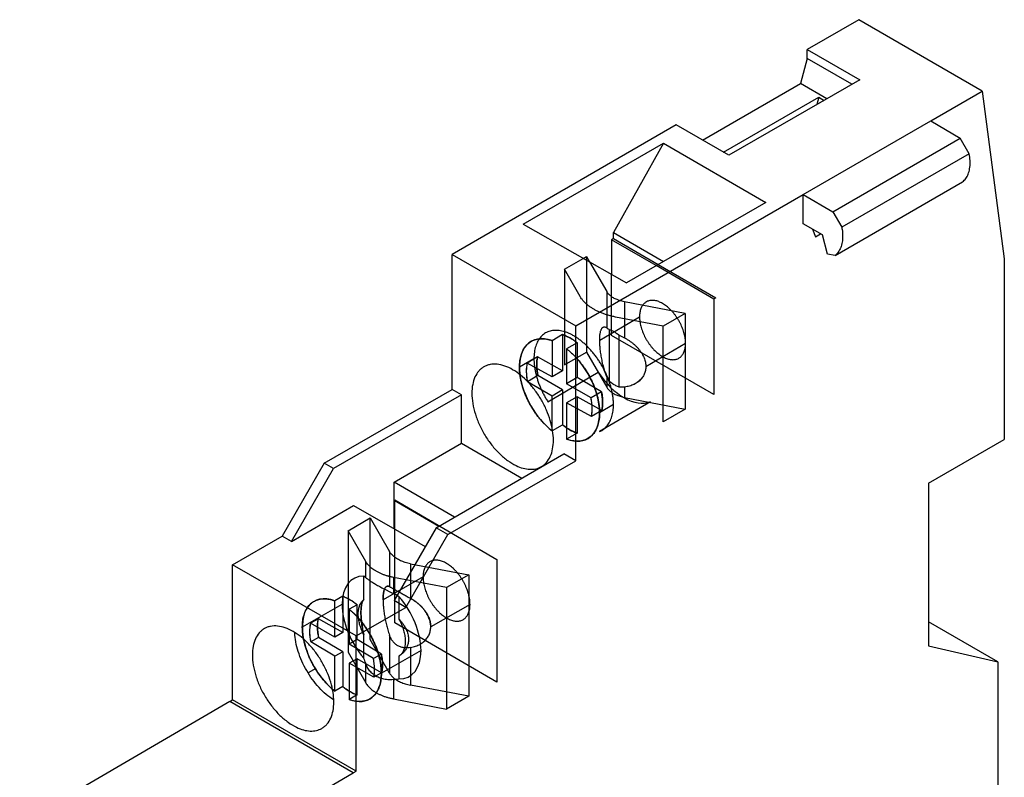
# Model space of a CAD drawing. Header units: millimetres. Extents: x 9.7 to 64.3, y 8 to 95.5.
# Tile 4 of 4: x 11.4 to 64.3, y 54.7 to 95.5. Entities that reach past the tile are written whole.
import ezdxf

# ---------------------------------------------------------------- set-up
doc = ezdxf.new("R2010")
doc.units = ezdxf.units.MM
doc.header["$LTSCALE"] = 6.725394
doc.layers.get('0').update_dxf_attribs({"linetype": 'CONTINUOUS'})

msp = doc.modelspace()

# ---------------------------------------------------------------- linework, layer by layer
at = {"color": 7, "linetype": 'Continuous'}
for p, q in [((56.516, 95.462), (53.739, 93.859)), ((63.162, 91.625), (56.516, 95.462)), ((53.739, 93.377), (53.739, 93.859)), ((53.739, 93.859), (56.567, 92.226)), ((53.739, 93.377), (53.378, 92.026)), ((56.15, 91.985), (53.739, 93.377)), ((56.567, 92.226), (49.531, 88.164)), ((48.11, 88.985), (53.378, 92.026)), ((54.8, 91.206), (53.378, 92.026)), ((60.385, 90.02), (63.162, 91.625)), ((63.162, 91.625), (64.344, 82.592)), ((49.241, 88.331), (54.362, 91.288)), ((54.362, 91.288), (54.257, 90.892)), ((54.362, 91.288), (54.652, 91.121)), ((46.703, 89.797), (34.646, 82.836)), ((49.531, 88.164), (46.703, 89.797)), ((53.526, 86.062), (60.385, 90.022)), ((60.385, 90.018), (61.979, 89.086)), ((55.121, 85.126), (61.979, 89.086)), ((62.462, 88.251), (61.979, 89.086)), ((38.456, 84.464), (46.009, 88.825)), ((46.009, 88.825), (43.325, 84.009)), ((46.009, 88.825), (51.511, 85.633)), ((62.462, 88.251), (55.603, 84.291)), ((55.238, 82.776), (62.097, 86.736)), ((41.292, 78.999), (53.526, 86.06)), ((53.526, 84.485), (53.526, 86.06)), ((53.526, 86.06), (55.121, 85.126)), ((51.511, 85.633), (44.016, 81.306)), ((55.121, 85.126), (55.603, 84.291)), ((38.456, 84.464), (44.016, 81.306)), ((54.559, 83.882), (53.526, 84.485)), ((43.325, 83.683), (43.214, 83.618)), ((43.325, 83.683), (43.325, 84.009)), ((43.325, 84.009), (46.005, 82.454)), ((43.325, 83.683), (45.723, 82.291)), ((54.024, 84.194), (54.181, 83.786)), ((54.181, 83.786), (54.453, 83.943)), ((54.837, 82.839), (54.559, 83.882)), ((43.214, 83.618), (43.214, 81.761)), ((45.618, 82.23), (43.214, 83.618)), ((34.646, 75.569), (34.646, 82.836)), ((34.646, 82.836), (41.292, 78.999)), ((40.684, 82.035), (41.699, 82.621)), ((41.699, 82.621), (41.87, 82.72)), ((41.87, 82.72), (41.87, 77.576)), ((41.87, 82.72), (42.038, 82.429)), ((55.238, 82.776), (54.837, 82.839)), ((42.038, 82.429), (42.957, 80.834)), ((48.729, 80.434), (45.618, 82.23)), ((45.723, 82.291), (48.827, 80.491)), ((64.344, 82.592), (64.344, 72.875)), ((40.684, 82.035), (40.684, 76.891)), ((41.534, 80.561), (40.684, 82.035)), ((43.214, 78.474), (43.214, 81.761)), ((42.957, 80.834), (42.957, 78.881)), ((43.907, 80.286), (43.907, 78.343)), ((47.174, 79.658), (43.907, 80.286)), ((48.827, 80.491), (48.729, 80.434)), ((48.729, 80.434), (48.729, 75.29)), ((42.581, 78.221), (44.725, 79.48)), ((45.987, 78.974), (43.433, 79.464)), ((47.174, 79.658), (45.987, 78.974)), ((47.174, 79.658), (47.174, 74.514)), ((41.292, 71.732), (41.292, 78.999)), ((45.987, 73.83), (45.987, 78.974)), ((40.581, 78.522), (40.02, 78.192)), ((40.581, 78.522), (40.581, 76.573)), ((43.093, 78.79), (43.093, 76.004)), ((48.729, 75.29), (43.214, 78.474)), ((43.633, 75.695), (43.633, 78.485)), ((40.02, 78.192), (40.02, 76.244)), ((41.366, 78.08), (40.804, 77.751)), ((41.366, 78.08), (41.366, 76.204)), ((45.062, 76.798), (47.198, 78.052)), ((40.684, 76.891), (41.87, 77.576)), ((40.804, 77.751), (40.804, 75.874)), ((41.87, 77.576), (42.957, 75.69)), ((39.044, 77.22), (38.264, 76.763)), ((39.24, 77.316), (38.679, 76.987)), ((40.02, 76.244), (38.679, 76.987)), ((40.581, 76.573), (39.24, 77.316)), ((39.257, 76.312), (38.695, 75.983)), ((40.581, 75.54), (39.257, 76.312)), ((39.793, 74.909), (42.506, 76.501)), ((40.581, 76.573), (40.02, 76.244)), ((40.02, 75.211), (38.695, 75.983)), ((41.366, 76.204), (40.804, 75.874)), ((42.116, 75.11), (40.804, 75.874)), ((42.677, 75.439), (41.366, 76.204)), ((42.957, 76.254), (42.957, 75.69)), ((27.769, 71.599), (34.646, 75.569)), ((35.141, 75.283), (28.264, 71.313)), ((35.141, 75.283), (34.646, 75.569)), ((35.141, 72.67), (35.141, 75.283)), ((40.581, 75.54), (40.02, 75.211)), ((40.02, 73.475), (40.02, 75.211)), ((40.581, 75.54), (40.581, 73.668)), ((42.677, 75.439), (42.116, 75.11)), ((43.907, 75.695), (43.907, 75.142)), ((41.366, 75.171), (40.804, 74.842)), ((40.804, 74.842), (40.804, 72.89)), ((42.132, 74.107), (40.804, 74.842)), ((41.366, 75.171), (41.366, 73.219)), ((42.693, 74.436), (41.366, 75.171)), ((45.307, 74.91), (42.572, 73.305)), ((43.322, 74.75), (42.577, 74.313)), ((43.907, 75.142), (47.174, 74.514)), ((42.693, 74.436), (42.132, 74.107)), ((47.174, 74.514), (45.987, 73.83)), ((40.042, 73.351), (40.581, 73.668)), ((40.02, 73.338), (40.02, 73.475)), ((40.042, 73.351), (40.02, 73.338)), ((41.366, 73.219), (40.804, 72.89)), ((31.532, 70.587), (35.141, 72.67)), ((35.141, 72.67), (38.393, 70.792)), ((60.271, 70.523), (64.344, 72.875)), ((33.78, 68.129), (40.656, 72.099)), ((41.292, 71.732), (40.656, 72.099)), ((27.769, 71.599), (25.507, 67.68)), ((28.264, 71.313), (27.769, 71.599)), ((34.415, 67.762), (41.292, 71.732)), ((26.002, 67.394), (28.264, 71.313)), ((31.532, 68.079), (31.532, 70.587)), ((34.766, 68.698), (31.532, 70.587)), ((60.271, 70.523), (60.271, 61.771)), ((31.532, 69.607), (33.922, 68.211)), ((31.568, 69.586), (31.568, 69.627)), ((31.568, 69.627), (37.051, 66.425)), ((31.568, 68.058), (31.568, 69.586)), ((26.002, 67.394), (29.347, 69.326)), ((29.347, 69.326), (33.201, 67.126)), ((29.043, 67.966), (30.229, 68.651)), ((30.229, 62.119), (30.229, 68.651)), ((30.229, 68.651), (31.272, 66.842)), ((29.043, 67.966), (29.043, 61.434)), ((29.995, 66.314), (29.043, 67.966)), ((33.78, 68.129), (31.517, 64.21)), ((31.568, 63.014), (31.568, 68.058)), ((34.415, 67.762), (33.78, 68.129)), ((22.838, 66.139), (25.507, 67.68)), ((26.002, 67.394), (25.507, 67.68)), ((32.153, 63.843), (34.415, 67.762)), ((31.272, 66.842), (31.272, 64.961)), ((29.995, 65.444), (29.995, 66.314)), ((37.051, 66.425), (37.051, 59.811)), ((22.838, 58.871), (22.838, 66.139)), ((29.484, 62.302), (22.838, 66.139)), ((32.4, 66.191), (32.4, 64.331)), ((32.4, 66.191), (35.533, 65.589)), ((29.886, 64.257), (29.886, 65.524)), ((33.079, 65.479), (30.929, 64.252)), ((31.485, 65.454), (31.485, 64.585)), ((34.346, 64.904), (31.485, 65.454)), ((35.533, 65.589), (34.346, 64.904)), ((35.533, 65.589), (35.533, 59.057)), ((34.346, 64.904), (34.346, 58.372)), ((28.758, 64.437), (28.331, 64.194)), ((28.331, 62.242), (28.331, 64.194)), ((28.758, 64.437), (28.758, 62.485)), ((32.153, 63.843), (31.517, 64.21)), ((31.781, 64.43), (31.781, 63.212)), ((28.719, 64.001), (26.585, 62.783)), ((29.531, 63.983), (29.105, 63.739)), ((29.105, 63.739), (29.105, 61.866)), ((29.484, 62.302), (32.153, 63.843)), ((29.531, 62.11), (29.531, 63.983)), ((35.605, 64.003), (33.491, 62.797)), ((27.447, 63.233), (27.02, 62.989)), ((28.758, 62.485), (27.447, 63.233)), ((63.991, 60.911), (60.271, 63.058)), ((28.331, 62.242), (27.02, 62.989)), ((37.051, 59.811), (31.568, 63.014)), ((27.463, 62.229), (27.036, 61.985)), ((28.331, 61.209), (27.036, 61.985)), ((28.758, 61.453), (27.463, 62.229)), ((28.758, 62.485), (28.331, 62.242)), ((29.531, 62.11), (29.105, 61.866)), ((29.484, 55.034), (29.484, 62.302)), ((30.836, 61.328), (29.531, 62.11)), ((29.886, 61.116), (29.886, 62.382)), ((31.272, 60.31), (30.229, 62.119)), ((31.272, 62.354), (31.272, 60.31)), ((28.758, 61.453), (28.331, 61.209)), ((28.758, 61.453), (28.758, 59.577)), ((30.409, 61.085), (29.105, 61.866)), ((32.972, 61.517), (30.839, 60.299)), ((32.4, 61.681), (32.4, 59.659)), ((60.271, 61.771), (63.991, 60.911)), ((28.331, 59.334), (28.331, 61.209)), ((29.043, 61.434), (29.995, 59.782)), ((29.531, 61.077), (29.105, 60.834)), ((29.531, 59.128), (29.531, 61.077)), ((30.852, 60.325), (29.531, 61.077)), ((30.836, 61.328), (30.409, 61.085)), ((31.781, 61.213), (31.781, 59.994)), ((63.991, 60.911), (63.991, 52.262)), ((27.311, 60.557), (26.903, 60.321)), ((29.105, 60.834), (29.104, 58.885)), ((30.426, 60.081), (29.105, 60.834)), ((29.995, 59.782), (29.995, 60.814)), ((30.852, 60.325), (30.426, 60.081)), ((31.485, 59.954), (31.485, 58.922)), ((28.758, 59.577), (28.331, 59.334)), ((35.533, 59.057), (32.4, 59.659)), ((22.683, 58.782), (22.838, 58.871)), ((29.484, 55.034), (22.838, 58.871)), ((29.531, 59.128), (29.104, 58.885)), ((31.485, 58.922), (34.346, 58.372)), ((35.533, 59.057), (34.346, 58.372)), ((22.683, 58.782), (11.383, 52.182)), ((29.329, 54.945), (22.683, 58.782)), ((18.029, 48.345), (29.329, 54.945)), ((29.329, 54.945), (29.484, 55.034))]:
    msp.add_line(p, q, dxfattribs=at)
for centre, radius, start, end in [((50.445, 91.288), 14.502, 241.9832, 243.2035), ((50.437, 91.273), 14.486, 241.9844, 243.206), ((29.474, 60.368), 4.671, 60.4058, 64.5099), ((29.476, 60.372), 4.667, 60.4035, 64.5115), ((38.367, 64.03), 8.969, 198.9654, 201.0146), ((38.321, 64.014), 8.92, 198.96, 201.0207), ((31.177, 63.298), 3.358, 275.2617, 280.372), ((31.181, 63.27), 3.33, 275.2396, 280.3932)]:
    msp.add_arc(centre, radius, start, end, dxfattribs=at)
for centre, major_axis, ratio, start_param, end_param in [((40.421, 75.538), (-1.531, 2.609), 0.58204, -0.60271, 0.949505), ((40.982, 75.867), (-1.531, 2.609), 0.58204, -0.968383, -0.60271), ((40.421, 75.538), (-1.531, 2.609), 0.58204, 2.531052, 5.314803), ((40.405, 75.547), (-1.259, 2.145), 0.58204, 0.553173, 1.047875), ((40.967, 75.876), (-1.259, 2.145), 0.58204, 0.553173, 1.047875), ((40.421, 75.538), (-1.531, 2.609), 0.58204, 0.949505, 2.165378), ((43.906, 77.583), (-1.531, 2.609), 0.58204, -4.638029, -3.22408), ((40.967, 75.876), (-1.259, 2.145), 0.58204, -2.58842, -2.093718), ((40.405, 75.547), (-1.259, 2.145), 0.58204, -2.58842, -2.093718), ((40.982, 75.867), (-1.531, 2.609), 0.58204, -4.117807, -3.752134), ((30.846, 62.759), (-1.499, 2.627), 0.574022, -0.314171, 1.890744), ((28.712, 61.541), (-1.499, 2.627), 0.574022, -0.602496, 1.068952), ((29.139, 61.785), (-1.499, 2.627), 0.574022, -0.968168, -0.602496), ((30.846, 62.759), (-1.499, 2.627), 0.574022, 2.814783, 5.044976), ((28.712, 61.541), (-1.499, 2.627), 0.574022, 2.544634, 5.315017), ((29.149, 61.779), (-1.233, 2.16), 0.574022, 0.560072, 1.054774), ((28.723, 61.535), (-1.233, 2.16), 0.574022, 0.560072, 1.054774), ((28.712, 61.541), (-1.499, 2.627), 0.574022, 1.068952, 2.097747), ((28.723, 61.535), (-1.233, 2.16), 0.574022, -2.581521, -2.086819), ((29.149, 61.779), (-1.233, 2.16), 0.574022, -2.581521, -2.086819), ((28.712, 61.541), (-1.499, 2.627), 0.574022, 2.097747, 2.178962), ((29.139, 61.785), (-1.499, 2.627), 0.574022, -4.104223, -3.738551)]:
    msp.add_ellipse(centre, major_axis=major_axis, ratio=ratio, start_param=start_param, end_param=end_param, dxfattribs=at)
for points, knots in [([(62.507, 87.776), (62.507, 87.814), (62.503, 87.974), (62.483, 88.132), (62.462, 88.251)], [0, 0, 0, 0, 0.240507, 1, 1, 1, 1]), ([(62.097, 86.736), (62.163, 86.787), (62.286, 86.915), (62.415, 87.161), (62.491, 87.455), (62.507, 87.666), (62.507, 87.776)], [0, 0, 0, 0, 0.218104, 0.45334, 0.713068, 1, 1, 1, 1]), ([(55.603, 84.291), (55.61, 84.251), (55.636, 84.094), (55.648, 83.934), (55.648, 83.816)], [0, 0, 0, 0, 0.259404, 1, 1, 1, 1]), ([(55.648, 83.816), (55.648, 83.706), (55.633, 83.495), (55.556, 83.201), (55.427, 82.956), (55.305, 82.827), (55.238, 82.776)], [0, 0, 0, 0, 0.286932, 0.54666, 0.781896, 1, 1, 1, 1]), ([(43.433, 79.464), (43.366, 79.477), (43.234, 79.506), (43.039, 79.557), (42.851, 79.616), (42.671, 79.683), (42.499, 79.757), (42.337, 79.837), (42.186, 79.925), (42.045, 80.018), (41.917, 80.117), (41.801, 80.221), (41.698, 80.33), (41.608, 80.442), (41.557, 80.521), (41.534, 80.561)], [0, 0, 0, 0, 0.091037, 0.180369, 0.267742, 0.352927, 0.43573, 0.515966, 0.593487, 0.668196, 0.740042, 0.809031, 0.875246, 0.93883, 1, 1, 1, 1]), ([(43.907, 80.286), (43.867, 80.294), (43.789, 80.311), (43.675, 80.342), (43.566, 80.379), (43.463, 80.421), (43.366, 80.468), (43.277, 80.52), (43.195, 80.576), (43.121, 80.635), (43.057, 80.698), (43.002, 80.764), (42.971, 80.811), (42.957, 80.834)], [0, 0, 0, 0, 0.107382, 0.212347, 0.314475, 0.413391, 0.508782, 0.600403, 0.688091, 0.771782, 0.851523, 0.927489, 1, 1, 1, 1]), ([(47.198, 78.052), (47.198, 78.093), (47.195, 78.177), (47.182, 78.305), (47.159, 78.436), (47.129, 78.57), (47.089, 78.705), (47.042, 78.84), (46.987, 78.975), (46.925, 79.108), (46.855, 79.239), (46.78, 79.366), (46.698, 79.489), (46.611, 79.607), (46.52, 79.719), (46.424, 79.824), (46.325, 79.922), (46.224, 80.011), (46.121, 80.091), (46.016, 80.162), (45.911, 80.223), (45.807, 80.273), (45.703, 80.312), (45.602, 80.341), (45.502, 80.358), (45.407, 80.363), (45.314, 80.357), (45.227, 80.34), (45.145, 80.311), (45.068, 80.271), (44.998, 80.219), (44.936, 80.157), (44.88, 80.085), (44.833, 80.004), (44.794, 79.914), (44.763, 79.815), (44.741, 79.709), (44.728, 79.597), (44.725, 79.519), (44.725, 79.48)], [0, 0, 0, 0, 0.02807, 0.057257, 0.087453, 0.118525, 0.150447, 0.183027, 0.216117, 0.249506, 0.283096, 0.316747, 0.350274, 0.383513, 0.416308, 0.448591, 0.480136, 0.510812, 0.540504, 0.569119, 0.596588, 0.622869, 0.647946, 0.671836, 0.694595, 0.716321, 0.737105, 0.757198, 0.776832, 0.796269, 0.815776, 0.835626, 0.856093, 0.877358, 0.899591, 0.922873, 0.947359, 0.973071, 1, 1, 1, 1]), ([(44.725, 79.48), (44.725, 79.439), (44.728, 79.355), (44.742, 79.227), (44.764, 79.096), (44.794, 78.962), (44.834, 78.827), (44.881, 78.692), (44.936, 78.557), (44.998, 78.423), (45.068, 78.292), (45.143, 78.165), (45.225, 78.041), (45.312, 77.923), (45.403, 77.811), (45.499, 77.706), (45.598, 77.608), (45.7, 77.519), (45.803, 77.439), (45.908, 77.368), (46.012, 77.307), (46.117, 77.257), (46.22, 77.218), (46.322, 77.189), (46.421, 77.172), (46.517, 77.167), (46.61, 77.173), (46.697, 77.19), (46.78, 77.219), (46.856, 77.26), (46.926, 77.311), (46.989, 77.373), (47.044, 77.446), (47.091, 77.527), (47.13, 77.618), (47.161, 77.716), (47.183, 77.822), (47.196, 77.935), (47.198, 78.012), (47.198, 78.052)], [0, 0, 0, 0, 0.027969, 0.057091, 0.087252, 0.118305, 0.150217, 0.182791, 0.215885, 0.249291, 0.282908, 0.316589, 0.350153, 0.383432, 0.416263, 0.448567, 0.480118, 0.51079, 0.54047, 0.569069, 0.596521, 0.622785, 0.647849, 0.671731, 0.694488, 0.71622, 0.737019, 0.757128, 0.776777, 0.796229, 0.815754, 0.835621, 0.856105, 0.877385, 0.899636, 0.922934, 0.947425, 0.973122, 1, 1, 1, 1]), ([(42.581, 78.221), (42.581, 78.256), (42.582, 78.323), (42.587, 78.42), (42.595, 78.51), (42.607, 78.592), (42.623, 78.667), (42.641, 78.733), (42.663, 78.791), (42.688, 78.84), (42.717, 78.879), (42.749, 78.909), (42.786, 78.928), (42.826, 78.935), (42.868, 78.929), (42.913, 78.911), (42.942, 78.892), (42.957, 78.881)], [0, 0, 0, 0, 0.10945, 0.211868, 0.305917, 0.393969, 0.474226, 0.546841, 0.612317, 0.669453, 0.719362, 0.764797, 0.806869, 0.84772, 0.891516, 0.940843, 1, 1, 1, 1]), ([(41.183, 78.455), (41.13, 78.485), (41.026, 78.541), (40.867, 78.613), (40.71, 78.669), (40.555, 78.711), (40.404, 78.738), (40.257, 78.749), (40.115, 78.744), (39.978, 78.724), (39.849, 78.689), (39.727, 78.638), (39.613, 78.573), (39.508, 78.492), (39.413, 78.398), (39.327, 78.29), (39.252, 78.169), (39.188, 78.036), (39.136, 77.892), (39.095, 77.737), (39.065, 77.572), (39.047, 77.399), (39.044, 77.28), (39.044, 77.22)], [0, 0, 0, 0, 0.056944, 0.111661, 0.164144, 0.214438, 0.262515, 0.308673, 0.353139, 0.396182, 0.438147, 0.47943, 0.52048, 0.561757, 0.603707, 0.646731, 0.691198, 0.7374, 0.785561, 0.835834, 0.888316, 0.943042, 1, 1, 1, 1]), ([(40.581, 78.522), (40.634, 78.503), (40.741, 78.461), (40.898, 78.386), (41.055, 78.297), (41.212, 78.195), (41.314, 78.12), (41.366, 78.08)], [0, 0, 0, 0, 0.186395, 0.378722, 0.577898, 0.784745, 1, 1, 1, 1]), ([(43.322, 74.75), (43.322, 74.813), (43.317, 74.941), (43.299, 75.134), (43.269, 75.333), (43.228, 75.535), (43.175, 75.74), (43.111, 75.946), (43.036, 76.152), (42.951, 76.357), (42.856, 76.561), (42.752, 76.761), (42.639, 76.957), (42.518, 77.147), (42.389, 77.331), (42.254, 77.507), (42.113, 77.675), (41.966, 77.833), (41.815, 77.981), (41.661, 78.118), (41.504, 78.244), (41.345, 78.356), (41.237, 78.424), (41.183, 78.455)], [0, 0, 0, 0, 0.042311, 0.086103, 0.13128, 0.177725, 0.225304, 0.273866, 0.32325, 0.37328, 0.42379, 0.474581, 0.525461, 0.576243, 0.626742, 0.676762, 0.726139, 0.774699, 0.822278, 0.868722, 0.913898, 0.957689, 1, 1, 1, 1]), ([(42.957, 78.881), (42.97, 78.871), (42.998, 78.851), (43.043, 78.821), (43.075, 78.801), (43.093, 78.79)], [0, 0, 0, 0, 0.292076, 0.6264, 1, 1, 1, 1]), ([(42.957, 78.881), (42.97, 78.871), (42.998, 78.851), (43.043, 78.821), (43.075, 78.801), (43.093, 78.79)], [0, 0, 0, 0, 0.294194, 0.62893, 1, 1, 1, 1]), ([(43.093, 78.79), (43.123, 78.781), (43.183, 78.759), (43.274, 78.719), (43.364, 78.672), (43.455, 78.617), (43.545, 78.554), (43.604, 78.509), (43.633, 78.485)], [0, 0, 0, 0, 0.151599, 0.309399, 0.473351, 0.643295, 0.818966, 1, 1, 1, 1]), ([(38.264, 76.763), (38.264, 76.822), (38.268, 76.937), (38.285, 77.107), (38.313, 77.268), (38.353, 77.419), (38.403, 77.562), (38.464, 77.693), (38.536, 77.813), (38.618, 77.921), (38.709, 78.016), (38.81, 78.098), (38.92, 78.167), (39.037, 78.221), (39.162, 78.261), (39.293, 78.286), (39.43, 78.297), (39.573, 78.293), (39.719, 78.274), (39.87, 78.241), (39.97, 78.21), (40.02, 78.192)], [0, 0, 0, 0, 0.064065, 0.125715, 0.184927, 0.241736, 0.296322, 0.348769, 0.399296, 0.448207, 0.495873, 0.542722, 0.58922, 0.635852, 0.683094, 0.731393, 0.781135, 0.832583, 0.886087, 0.941848, 1, 1, 1, 1]), ([(42.957, 76.254), (42.94, 76.302), (42.906, 76.397), (42.86, 76.542), (42.817, 76.689), (42.776, 76.838), (42.739, 76.989), (42.706, 77.139), (42.677, 77.287), (42.651, 77.432), (42.63, 77.575), (42.612, 77.714), (42.598, 77.849), (42.588, 77.979), (42.582, 78.102), (42.581, 78.182), (42.581, 78.221)], [0, 0, 0, 0, 0.075407, 0.151013, 0.226968, 0.30297, 0.38176, 0.45859, 0.532392, 0.606773, 0.678326, 0.747298, 0.816096, 0.880814, 0.941866, 1, 1, 1, 1]), ([(43.907, 78.343), (43.957, 78.317), (44.055, 78.264), (44.195, 78.176), (44.327, 78.081), (44.45, 77.978), (44.565, 77.869), (44.67, 77.755), (44.762, 77.638), (44.842, 77.519), (44.91, 77.398), (44.966, 77.276), (45.009, 77.154), (45.04, 77.033), (45.058, 76.915), (45.062, 76.836), (45.062, 76.798)], [0, 0, 0, 0, 0.083612, 0.165256, 0.245276, 0.323687, 0.403583, 0.479978, 0.552452, 0.624413, 0.692902, 0.758036, 0.822939, 0.884386, 0.943033, 1, 1, 1, 1]), ([(40.804, 77.751), (40.857, 77.71), (40.961, 77.624), (41.112, 77.487), (41.26, 77.339), (41.403, 77.181), (41.541, 77.015), (41.673, 76.84), (41.798, 76.659), (41.916, 76.472), (42.025, 76.28), (42.127, 76.083), (42.219, 75.884), (42.301, 75.684), (42.373, 75.482), (42.435, 75.281), (42.486, 75.081), (42.527, 74.883), (42.555, 74.689), (42.573, 74.5), (42.577, 74.375), (42.577, 74.313)], [0, 0, 0, 0, 0.050027, 0.10134, 0.153786, 0.207197, 0.261488, 0.316394, 0.371713, 0.427251, 0.482814, 0.538211, 0.593254, 0.647757, 0.701541, 0.754435, 0.806265, 0.856807, 0.906018, 0.953781, 1, 1, 1, 1]), ([(37.898, 76.63), (37.762, 76.709), (37.492, 76.838), (37.076, 76.938), (36.744, 76.929), (36.507, 76.864), (36.399, 76.813), (36.348, 76.784)], [0, 0, 0, 0, 0.289555, 0.548652, 0.781631, 0.891839, 1, 1, 1, 1]), ([(38.679, 76.987), (38.669, 76.945), (38.653, 76.858), (38.638, 76.724), (38.632, 76.585), (38.634, 76.44), (38.646, 76.29), (38.666, 76.138), (38.685, 76.035), (38.695, 75.983)], [0, 0, 0, 0, 0.127938, 0.261063, 0.399306, 0.54256, 0.690627, 0.843241, 1, 1, 1, 1]), ([(39.044, 77.22), (39.044, 77.159), (39.048, 77.035), (39.064, 76.849), (39.092, 76.659), (39.131, 76.464), (39.181, 76.265), (39.242, 76.062), (39.313, 75.859), (39.393, 75.661), (39.482, 75.466), (39.577, 75.277), (39.681, 75.091), (39.755, 74.969), (39.793, 74.909)], [0, 0, 0, 0, 0.074443, 0.150715, 0.228681, 0.30831, 0.392921, 0.47901, 0.566381, 0.654598, 0.740185, 0.82642, 0.913113, 1, 1, 1, 1]), ([(39.257, 76.312), (39.246, 76.364), (39.227, 76.467), (39.207, 76.62), (39.195, 76.769), (39.193, 76.914), (39.199, 77.053), (39.214, 77.187), (39.23, 77.274), (39.24, 77.316)], [0, 0, 0, 0, 0.156819, 0.309412, 0.457454, 0.600679, 0.7389, 0.87201, 1, 1, 1, 1]), ([(45.062, 76.798), (45.062, 76.762), (45.059, 76.69), (45.043, 76.585), (45.016, 76.484), (44.979, 76.386), (44.932, 76.292), (44.874, 76.203), (44.806, 76.118), (44.727, 76.039), (44.638, 75.967), (44.539, 75.9), (44.429, 75.841), (44.311, 75.79), (44.184, 75.749), (44.049, 75.716), (43.955, 75.701), (43.907, 75.695)], [0, 0, 0, 0, 0.061764, 0.122158, 0.181073, 0.240698, 0.300167, 0.360382, 0.422399, 0.485531, 0.550079, 0.618203, 0.689352, 0.762201, 0.838354, 0.916625, 1, 1, 1, 1]), ([(45.062, 76.798), (45.062, 76.762), (45.058, 76.69), (45.043, 76.585), (45.016, 76.483), (44.979, 76.385), (44.931, 76.29), (44.872, 76.201), (44.804, 76.116), (44.725, 76.037), (44.636, 75.965), (44.537, 75.899), (44.428, 75.84), (44.309, 75.79), (44.183, 75.748), (44.048, 75.716), (43.955, 75.701), (43.907, 75.695)], [0, 0, 0, 0, 0.061623, 0.122155, 0.181421, 0.24161, 0.301287, 0.3619, 0.424188, 0.487275, 0.551631, 0.619482, 0.690661, 0.7634, 0.839513, 0.917435, 1, 1, 1, 1]), ([(36.348, 76.784), (36.298, 76.755), (36.2, 76.686), (36.025, 76.514), (35.851, 76.231), (35.73, 75.821), (35.706, 75.522), (35.706, 75.365)], [0, 0, 0, 0, 0.108161, 0.218368, 0.451347, 0.710444, 1, 1, 1, 1]), ([(40.09, 72.834), (40.09, 73.007), (40.059, 73.368), (39.932, 73.912), (39.729, 74.463), (39.458, 75), (39.129, 75.503), (38.753, 75.954), (38.345, 76.336), (38.048, 76.544), (37.898, 76.63)], [0, 0, 0, 0, 0.114147, 0.237337, 0.366978, 0.500001, 0.633024, 0.762665, 0.885853, 1, 1, 1, 1]), ([(40.02, 73.338), (39.968, 73.379), (39.865, 73.465), (39.715, 73.603), (39.568, 73.751), (39.427, 73.909), (39.29, 74.075), (39.159, 74.249), (39.035, 74.429), (38.919, 74.616), (38.81, 74.807), (38.71, 75.003), (38.619, 75.201), (38.537, 75.4), (38.466, 75.601), (38.405, 75.801), (38.354, 76), (38.314, 76.196), (38.286, 76.389), (38.268, 76.578), (38.264, 76.702), (38.264, 76.763)], [0, 0, 0, 0, 0.05015, 0.101566, 0.154094, 0.207565, 0.261892, 0.316817, 0.372139, 0.427665, 0.483203, 0.538566, 0.593567, 0.648024, 0.701759, 0.754605, 0.806386, 0.856889, 0.906066, 0.953801, 1, 1, 1, 1]), ([(43.093, 76.004), (43.074, 76.028), (43.039, 76.079), (42.994, 76.163), (42.969, 76.223), (42.957, 76.254)], [0, 0, 0, 0, 0.319539, 0.652197, 1, 1, 1, 1]), ([(43.633, 75.695), (43.603, 75.705), (43.542, 75.727), (43.452, 75.767), (43.361, 75.815), (43.27, 75.871), (43.18, 75.934), (43.122, 75.98), (43.093, 76.004)], [0, 0, 0, 0, 0.151664, 0.309514, 0.473491, 0.643426, 0.819052, 1, 1, 1, 1]), ([(35.706, 75.365), (35.706, 75.182), (35.742, 74.8), (35.882, 74.226), (36.106, 73.647), (36.404, 73.086), (36.764, 72.568), (37.171, 72.113), (37.608, 71.74), (37.925, 71.546), (38.083, 71.47)], [0, 0, 0, 0, 0.115266, 0.240005, 0.371256, 0.505531, 0.639027, 0.768008, 0.889194, 1, 1, 1, 1]), ([(42.677, 75.439), (42.687, 75.388), (42.706, 75.285), (42.727, 75.132), (42.738, 74.983), (42.74, 74.838), (42.734, 74.698), (42.719, 74.565), (42.703, 74.478), (42.693, 74.436)], [0, 0, 0, 0, 0.156819, 0.309412, 0.457454, 0.600679, 0.7389, 0.87201, 1, 1, 1, 1]), ([(42.957, 75.69), (42.971, 75.667), (43.002, 75.62), (43.057, 75.554), (43.121, 75.491), (43.195, 75.432), (43.277, 75.376), (43.366, 75.324), (43.463, 75.277), (43.566, 75.235), (43.675, 75.198), (43.789, 75.167), (43.867, 75.15), (43.907, 75.142)], [0, 0, 0, 0, 0.072511, 0.148477, 0.228218, 0.311909, 0.399597, 0.491218, 0.586609, 0.685525, 0.787653, 0.892618, 1, 1, 1, 1]), ([(43.907, 75.695), (43.875, 75.692), (43.813, 75.686), (43.721, 75.686), (43.661, 75.691), (43.633, 75.695)], [0, 0, 0, 0, 0.351019, 0.683764, 1, 1, 1, 1]), ([(42.132, 74.107), (42.142, 74.149), (42.158, 74.235), (42.173, 74.369), (42.179, 74.509), (42.177, 74.654), (42.165, 74.803), (42.145, 74.956), (42.126, 75.059), (42.116, 75.11)], [0, 0, 0, 0, 0.127938, 0.261063, 0.399306, 0.54256, 0.690627, 0.843241, 1, 1, 1, 1]), ([(42.572, 73.305), (42.611, 73.321), (42.688, 73.358), (42.794, 73.427), (42.891, 73.509), (42.98, 73.605), (43.06, 73.714), (43.131, 73.836), (43.191, 73.969), (43.239, 74.111), (43.276, 74.261), (43.302, 74.417), (43.318, 74.581), (43.322, 74.693), (43.322, 74.75)], [0, 0, 0, 0, 0.073734, 0.146733, 0.219824, 0.293874, 0.372816, 0.454217, 0.538623, 0.626234, 0.713958, 0.80541, 0.90075, 1, 1, 1, 1]), ([(42.577, 74.313), (42.577, 74.254), (42.573, 74.138), (42.556, 73.968), (42.528, 73.806), (42.488, 73.653), (42.437, 73.511), (42.375, 73.379), (42.302, 73.258), (42.22, 73.15), (42.127, 73.055), (42.025, 72.973), (41.915, 72.905), (41.796, 72.852), (41.67, 72.813), (41.538, 72.788), (41.399, 72.779), (41.256, 72.784), (41.108, 72.804), (40.956, 72.839), (40.855, 72.871), (40.804, 72.89)], [0, 0, 0, 0, 0.064011, 0.125594, 0.184727, 0.241447, 0.29594, 0.348287, 0.398715, 0.447532, 0.495116, 0.541901, 0.588361, 0.634984, 0.682252, 0.730613, 0.780454, 0.832031, 0.885693, 0.941639, 1, 1, 1, 1]), ([(41.366, 73.219), (41.313, 73.238), (41.206, 73.281), (41.049, 73.358), (40.892, 73.448), (40.735, 73.551), (40.633, 73.628), (40.581, 73.668)], [0, 0, 0, 0, 0.186492, 0.378882, 0.57807, 0.784868, 1, 1, 1, 1]), ([(39.448, 71.414), (39.499, 71.444), (39.597, 71.512), (39.772, 71.684), (39.946, 71.967), (40.067, 72.378), (40.09, 72.677), (40.09, 72.834)], [0, 0, 0, 0, 0.108171, 0.218378, 0.451331, 0.710478, 1, 1, 1, 1]), ([(38.083, 71.47), (38.205, 71.412), (38.445, 71.319), (38.81, 71.257), (39.151, 71.283), (39.357, 71.362), (39.448, 71.414)], [0, 0, 0, 0, 0.284618, 0.542278, 0.777496, 1, 1, 1, 1]), ([(32.4, 66.191), (32.353, 66.2), (32.26, 66.22), (32.124, 66.258), (31.995, 66.301), (31.872, 66.351), (31.757, 66.407), (31.651, 66.469), (31.554, 66.535), (31.467, 66.605), (31.39, 66.68), (31.325, 66.758), (31.288, 66.814), (31.272, 66.842)], [0, 0, 0, 0, 0.107382, 0.212347, 0.314475, 0.413391, 0.508782, 0.600403, 0.688091, 0.771782, 0.851523, 0.927489, 1, 1, 1, 1]), ([(31.485, 65.454), (31.428, 65.465), (31.315, 65.489), (31.151, 65.534), (30.992, 65.585), (30.841, 65.644), (30.698, 65.709), (30.565, 65.78), (30.441, 65.857), (30.328, 65.939), (30.226, 66.026), (30.136, 66.118), (30.059, 66.213), (30.015, 66.28), (29.995, 66.314)], [0, 0, 0, 0, 0.098553, 0.195086, 0.289275, 0.380828, 0.469494, 0.555068, 0.637396, 0.716391, 0.792036, 0.864397, 0.933632, 1, 1, 1, 1]), ([(31.485, 65.454), (31.428, 65.465), (31.315, 65.489), (31.151, 65.533), (30.992, 65.585), (30.841, 65.644), (30.699, 65.709), (30.565, 65.78), (30.441, 65.857), (30.328, 65.939), (30.226, 66.026), (30.136, 66.118), (30.059, 66.213), (30.015, 66.28), (29.995, 66.314)], [0, 0, 0, 0, 0.098517, 0.195035, 0.289224, 0.380789, 0.469474, 0.555067, 0.637414, 0.716424, 0.792075, 0.864433, 0.933655, 1, 1, 1, 1]), ([(35.605, 64.003), (35.605, 64.046), (35.602, 64.132), (35.588, 64.264), (35.565, 64.398), (35.534, 64.536), (35.494, 64.674), (35.445, 64.814), (35.389, 64.952), (35.325, 65.09), (35.255, 65.224), (35.177, 65.355), (35.094, 65.482), (35.005, 65.604), (34.912, 65.719), (34.814, 65.827), (34.713, 65.928), (34.61, 66.02), (34.504, 66.103), (34.398, 66.176), (34.29, 66.239), (34.184, 66.291), (34.078, 66.332), (33.974, 66.361), (33.873, 66.379), (33.774, 66.385), (33.68, 66.379), (33.591, 66.361), (33.507, 66.332), (33.429, 66.291), (33.357, 66.238), (33.293, 66.174), (33.237, 66.101), (33.188, 66.017), (33.148, 65.924), (33.117, 65.823), (33.095, 65.715), (33.081, 65.599), (33.079, 65.519), (33.079, 65.479)], [0, 0, 0, 0, 0.028114, 0.057339, 0.087586, 0.11875, 0.150707, 0.183321, 0.216446, 0.249928, 0.283607, 0.317322, 0.350909, 0.384207, 0.417061, 0.449319, 0.480842, 0.511499, 0.541178, 0.569782, 0.597235, 0.62349, 0.648527, 0.672361, 0.695048, 0.716688, 0.737428, 0.757462, 0.777026, 0.79639, 0.815833, 0.835633, 0.856041, 0.877271, 0.89949, 0.922819, 0.947332, 0.97306, 1, 1, 1, 1]), ([(29.886, 65.524), (29.898, 65.517), (29.923, 65.501), (29.959, 65.475), (29.983, 65.455), (29.995, 65.444)], [0, 0, 0, 0, 0.312694, 0.645646, 1, 1, 1, 1]), ([(29.995, 65.444), (29.983, 65.455), (29.959, 65.475), (29.923, 65.501), (29.898, 65.517), (29.886, 65.524)], [0, 0, 0, 0, 0.356178, 0.689102, 1, 1, 1, 1]), ([(29.995, 65.444), (30.014, 65.428), (30.055, 65.395), (30.122, 65.345), (30.197, 65.293), (30.282, 65.238), (30.375, 65.18), (30.476, 65.119), (30.582, 65.057), (30.693, 64.994), (30.81, 64.93), (30.932, 64.864), (31.06, 64.796), (31.194, 64.728), (31.337, 64.656), (31.434, 64.609), (31.485, 64.585)], [0, 0, 0, 0, 0.043442, 0.092173, 0.145359, 0.202081, 0.2676, 0.336605, 0.407675, 0.481288, 0.558794, 0.639795, 0.722711, 0.8115, 0.901873, 1, 1, 1, 1]), ([(33.079, 65.479), (33.079, 65.436), (33.082, 65.35), (33.096, 65.219), (33.118, 65.084), (33.15, 64.946), (33.19, 64.808), (33.238, 64.669), (33.294, 64.53), (33.358, 64.393), (33.429, 64.258), (33.506, 64.127), (33.589, 64), (33.678, 63.878), (33.771, 63.763), (33.869, 63.655), (33.97, 63.554), (34.074, 63.462), (34.179, 63.379), (34.286, 63.306), (34.393, 63.244), (34.5, 63.192), (34.606, 63.151), (34.709, 63.121), (34.811, 63.103), (34.909, 63.097), (35.003, 63.103), (35.093, 63.121), (35.177, 63.15), (35.255, 63.192), (35.326, 63.244), (35.39, 63.308), (35.447, 63.382), (35.495, 63.465), (35.535, 63.558), (35.566, 63.659), (35.589, 63.768), (35.602, 63.883), (35.605, 63.963), (35.605, 64.003)], [0, 0, 0, 0, 0.028114, 0.057339, 0.087586, 0.11875, 0.150707, 0.183321, 0.216446, 0.249928, 0.283607, 0.317322, 0.350909, 0.384207, 0.417061, 0.449319, 0.480842, 0.511499, 0.541178, 0.569782, 0.597235, 0.62349, 0.648527, 0.672361, 0.695048, 0.716688, 0.737428, 0.757462, 0.777026, 0.79639, 0.815833, 0.835633, 0.856041, 0.877271, 0.89949, 0.922819, 0.947332, 0.97306, 1, 1, 1, 1]), ([(31.272, 64.961), (31.257, 64.969), (31.228, 64.982), (31.183, 64.99), (31.141, 64.984), (31.102, 64.964), (31.067, 64.931), (31.037, 64.886), (31.01, 64.833), (30.987, 64.772), (30.969, 64.704), (30.954, 64.63), (30.943, 64.55), (30.935, 64.461), (30.93, 64.361), (30.929, 64.29), (30.929, 64.252)], [0, 0, 0, 0, 0.053998, 0.101395, 0.145202, 0.189299, 0.240884, 0.298493, 0.362308, 0.432265, 0.508555, 0.588995, 0.676545, 0.771758, 0.876437, 1, 1, 1, 1]), ([(30.929, 64.252), (30.929, 64.288), (30.93, 64.358), (30.936, 64.46), (30.945, 64.555), (30.958, 64.643), (30.975, 64.722), (30.995, 64.791), (31.018, 64.851), (31.045, 64.9), (31.076, 64.939), (31.11, 64.967), (31.147, 64.984), (31.187, 64.989), (31.23, 64.981), (31.257, 64.969), (31.272, 64.961)], [0, 0, 0, 0, 0.117898, 0.226316, 0.330807, 0.425884, 0.513146, 0.590786, 0.659313, 0.719412, 0.772418, 0.819812, 0.861106, 0.902308, 0.947417, 1, 1, 1, 1]), ([(31.272, 64.961), (31.286, 64.953), (31.317, 64.937), (31.368, 64.909), (31.426, 64.876), (31.492, 64.839), (31.563, 64.8), (31.639, 64.758), (31.717, 64.714), (31.8, 64.667), (31.888, 64.617), (31.98, 64.565), (32.078, 64.511), (32.179, 64.454), (32.287, 64.394), (32.361, 64.353), (32.4, 64.331)], [0, 0, 0, 0, 0.038301, 0.082515, 0.13499, 0.192473, 0.257258, 0.324514, 0.393332, 0.466031, 0.544784, 0.627373, 0.712625, 0.803675, 0.897396, 1, 1, 1, 1]), ([(26.585, 62.783), (26.585, 62.843), (26.589, 62.959), (26.606, 63.128), (26.634, 63.29), (26.673, 63.442), (26.723, 63.584), (26.784, 63.715), (26.856, 63.835), (26.937, 63.943), (27.028, 64.037), (27.129, 64.118), (27.238, 64.185), (27.354, 64.238), (27.478, 64.276), (27.609, 64.3), (27.746, 64.308), (27.887, 64.302), (28.033, 64.281), (28.182, 64.245), (28.281, 64.212), (28.331, 64.194)], [0, 0, 0, 0, 0.064566, 0.126643, 0.186203, 0.243273, 0.298035, 0.350564, 0.401084, 0.449905, 0.497409, 0.544038, 0.59028, 0.63664, 0.683617, 0.731679, 0.781232, 0.832548, 0.88599, 0.941767, 1, 1, 1, 1]), ([(28.758, 64.437), (28.81, 64.418), (28.915, 64.374), (29.07, 64.296), (29.225, 64.205), (29.38, 64.1), (29.481, 64.024), (29.531, 63.983)], [0, 0, 0, 0, 0.186129, 0.378308, 0.577496, 0.784505, 1, 1, 1, 1]), ([(29.594, 63.49), (29.594, 63.527), (29.596, 63.599), (29.607, 63.705), (29.626, 63.805), (29.652, 63.899), (29.684, 63.987), (29.724, 64.067), (29.771, 64.139), (29.825, 64.203), (29.865, 64.24), (29.886, 64.257)], [0, 0, 0, 0, 0.130687, 0.256061, 0.376085, 0.490851, 0.600597, 0.705725, 0.806805, 0.904583, 1, 1, 1, 1]), ([(29.886, 62.382), (29.875, 62.431), (29.854, 62.528), (29.827, 62.674), (29.803, 62.816), (29.783, 62.956), (29.767, 63.092), (29.754, 63.224), (29.746, 63.35), (29.74, 63.469), (29.739, 63.582), (29.741, 63.689), (29.747, 63.788), (29.756, 63.88), (29.768, 63.965), (29.784, 64.042), (29.804, 64.109), (29.826, 64.168), (29.853, 64.217), (29.874, 64.245), (29.886, 64.257)], [0, 0, 0, 0, 0.079301, 0.155459, 0.231577, 0.305224, 0.377399, 0.446682, 0.512351, 0.574855, 0.633945, 0.689581, 0.741568, 0.789976, 0.83493, 0.875795, 0.912318, 0.945134, 0.973811, 1, 1, 1, 1]), ([(29.886, 64.257), (29.874, 64.245), (29.853, 64.217), (29.826, 64.166), (29.803, 64.106), (29.783, 64.037), (29.767, 63.958), (29.754, 63.869), (29.745, 63.773), (29.74, 63.67), (29.739, 63.561), (29.741, 63.447), (29.747, 63.327), (29.756, 63.203), (29.769, 63.073), (29.786, 62.94), (29.805, 62.804), (29.829, 62.666), (29.855, 62.524), (29.875, 62.43), (29.886, 62.382)], [0, 0, 0, 0, 0.026221, 0.055788, 0.08908, 0.126252, 0.169008, 0.21591, 0.266218, 0.320056, 0.377007, 0.436905, 0.499431, 0.564532, 0.632635, 0.703204, 0.774851, 0.848836, 0.92283, 1, 1, 1, 1]), ([(30.929, 64.252), (30.929, 64.211), (30.93, 64.129), (30.936, 64.006), (30.945, 63.882), (30.958, 63.754), (30.974, 63.621), (30.995, 63.483), (31.019, 63.341), (31.046, 63.197), (31.076, 63.052), (31.109, 62.91), (31.145, 62.769), (31.184, 62.631), (31.226, 62.492), (31.256, 62.4), (31.272, 62.354)], [0, 0, 0, 0, 0.064239, 0.126162, 0.190372, 0.256489, 0.325416, 0.398061, 0.47266, 0.548305, 0.62511, 0.7021, 0.775291, 0.849395, 0.924326, 1, 1, 1, 1]), ([(32.4, 64.331), (32.448, 64.304), (32.542, 64.248), (32.676, 64.157), (32.8, 64.06), (32.918, 63.956), (33.026, 63.847), (33.125, 63.733), (33.212, 63.616), (33.287, 63.498), (33.35, 63.379), (33.402, 63.261), (33.441, 63.143), (33.47, 63.026), (33.487, 62.911), (33.491, 62.834), (33.491, 62.797)], [0, 0, 0, 0, 0.084299, 0.166538, 0.246789, 0.324942, 0.404773, 0.481578, 0.554219, 0.626346, 0.694482, 0.759128, 0.822984, 0.883864, 0.942574, 1, 1, 1, 1]), ([(33.491, 62.797), (33.491, 62.835), (33.487, 62.914), (33.469, 63.031), (33.44, 63.148), (33.4, 63.266), (33.348, 63.384), (33.285, 63.501), (33.212, 63.616), (33.127, 63.73), (33.031, 63.841), (32.925, 63.949), (32.808, 64.054), (32.682, 64.152), (32.546, 64.246), (32.45, 64.303), (32.4, 64.331)], [0, 0, 0, 0, 0.059001, 0.118958, 0.180128, 0.243724, 0.308161, 0.375392, 0.445972, 0.516709, 0.59137, 0.669376, 0.747981, 0.829904, 0.912522, 1, 1, 1, 1]), ([(29.105, 63.74), (29.156, 63.698), (29.258, 63.612), (29.406, 63.473), (29.551, 63.323), (29.691, 63.165), (29.826, 62.997), (29.955, 62.822), (30.077, 62.64), (30.193, 62.453), (30.3, 62.26), (30.399, 62.064), (30.489, 61.865), (30.569, 61.665), (30.64, 61.464), (30.7, 61.263), (30.75, 61.063), (30.789, 60.867), (30.818, 60.673), (30.835, 60.485), (30.839, 60.36), (30.839, 60.299)], [0, 0, 0, 0, 0.049958, 0.101204, 0.153597, 0.206968, 0.261226, 0.316112, 0.371421, 0.426959, 0.48253, 0.537943, 0.593009, 0.647541, 0.701359, 0.75429, 0.806156, 0.856736, 0.90598, 0.953768, 1, 1, 1, 1]), ([(27.463, 62.229), (27.452, 62.281), (27.433, 62.383), (27.414, 62.537), (27.402, 62.686), (27.4, 62.831), (27.406, 62.97), (27.421, 63.104), (27.437, 63.191), (27.447, 63.233)], [0, 0, 0, 0, 0.156984, 0.309711, 0.457841, 0.601096, 0.739271, 0.872248, 1, 1, 1, 1]), ([(29.886, 62.382), (29.865, 62.423), (29.826, 62.505), (29.772, 62.631), (29.726, 62.757), (29.686, 62.883), (29.653, 63.009), (29.627, 63.133), (29.608, 63.255), (29.596, 63.373), (29.594, 63.452), (29.594, 63.49)], [0, 0, 0, 0, 0.119136, 0.237209, 0.353809, 0.468496, 0.580858, 0.690512, 0.797111, 0.900356, 1, 1, 1, 1]), ([(31.781, 63.212), (31.805, 63.168), (31.851, 63.08), (31.912, 62.945), (31.967, 62.809), (32.013, 62.672), (32.052, 62.536), (32.082, 62.402), (32.104, 62.27), (32.117, 62.141), (32.12, 62.056), (32.12, 62.015)], [0, 0, 0, 0, 0.118841, 0.236914, 0.353679, 0.468615, 0.581228, 0.691059, 0.797694, 0.900773, 1, 1, 1, 1]), ([(31.781, 63.212), (31.821, 63.172), (31.894, 63.093), (31.99, 62.971), (32.071, 62.851), (32.139, 62.728), (32.196, 62.602), (32.241, 62.475), (32.272, 62.352), (32.29, 62.234), (32.296, 62.12), (32.291, 62.01), (32.275, 61.904), (32.249, 61.801), (32.213, 61.702), (32.166, 61.606), (32.11, 61.516), (32.045, 61.432), (31.97, 61.355), (31.882, 61.28), (31.817, 61.235), (31.781, 61.213)], [0, 0, 0, 0, 0.072256, 0.138935, 0.200465, 0.257587, 0.320169, 0.378129, 0.431767, 0.483007, 0.531826, 0.578839, 0.624951, 0.669731, 0.715224, 0.761634, 0.806984, 0.85176, 0.898348, 0.945659, 1, 1, 1, 1]), ([(24.543, 62.697), (24.492, 62.668), (24.394, 62.6), (24.219, 62.427), (24.046, 62.145), (23.925, 61.735), (23.901, 61.436), (23.901, 61.279)], [0, 0, 0, 0, 0.108161, 0.218368, 0.451347, 0.710444, 1, 1, 1, 1]), ([(26.091, 62.544), (25.955, 62.622), (25.685, 62.751), (25.269, 62.851), (24.938, 62.842), (24.701, 62.777), (24.593, 62.726), (24.543, 62.697)], [0, 0, 0, 0, 0.289555, 0.548652, 0.781631, 0.891839, 1, 1, 1, 1]), ([(28.28, 58.751), (28.28, 58.924), (28.249, 59.284), (28.122, 59.828), (27.92, 60.378), (27.649, 60.915), (27.32, 61.418), (26.944, 61.868), (26.537, 62.25), (26.241, 62.457), (26.091, 62.544)], [0, 0, 0, 0, 0.114147, 0.237337, 0.366978, 0.500001, 0.633024, 0.762665, 0.885853, 1, 1, 1, 1]), ([(28.331, 59.334), (28.279, 59.375), (28.177, 59.461), (28.028, 59.6), (27.882, 59.749), (27.741, 59.908), (27.606, 60.076), (27.476, 60.251), (27.353, 60.433), (27.237, 60.621), (27.129, 60.814), (27.029, 61.011), (26.938, 61.211), (26.857, 61.412), (26.786, 61.614), (26.725, 61.816), (26.675, 62.016), (26.635, 62.214), (26.607, 62.408), (26.589, 62.597), (26.585, 62.722), (26.585, 62.783)], [0, 0, 0, 0, 0.049869, 0.101041, 0.153375, 0.206702, 0.260934, 0.315805, 0.371113, 0.426659, 0.482247, 0.537685, 0.592781, 0.647346, 0.7012, 0.754166, 0.806067, 0.856676, 0.905945, 0.953753, 1, 1, 1, 1]), ([(27.02, 62.989), (27.01, 62.947), (26.994, 62.861), (26.979, 62.727), (26.973, 62.587), (26.976, 62.442), (26.987, 62.293), (27.007, 62.14), (27.025, 62.037), (27.036, 61.985)], [0, 0, 0, 0, 0.127701, 0.260692, 0.398889, 0.542173, 0.690328, 0.843076, 1, 1, 1, 1]), ([(32.4, 61.681), (32.449, 61.69), (32.544, 61.71), (32.68, 61.751), (32.806, 61.801), (32.923, 61.861), (33.031, 61.929), (33.129, 62.005), (33.215, 62.088), (33.289, 62.176), (33.351, 62.27), (33.402, 62.368), (33.442, 62.471), (33.47, 62.577), (33.487, 62.686), (33.491, 62.759), (33.491, 62.797)], [0, 0, 0, 0, 0.087768, 0.170961, 0.250199, 0.325888, 0.401864, 0.474592, 0.54331, 0.611956, 0.677622, 0.741565, 0.806319, 0.870262, 0.934434, 1, 1, 1, 1]), ([(28.268, 58.863), (28.127, 58.951), (27.851, 59.158), (27.471, 59.527), (27.12, 59.957), (26.811, 60.432), (26.554, 60.937), (26.358, 61.455), (26.228, 61.97), (26.188, 62.312), (26.181, 62.478)], [0, 0, 0, 0, 0.115395, 0.238779, 0.367916, 0.500024, 0.63213, 0.761246, 0.884642, 1, 1, 1, 1]), ([(32.4, 61.681), (32.361, 61.675), (32.285, 61.665), (32.171, 61.661), (32.062, 61.667), (31.957, 61.685), (31.86, 61.713), (31.769, 61.75), (31.687, 61.795), (31.611, 61.849), (31.54, 61.911), (31.474, 61.981), (31.414, 62.061), (31.36, 62.148), (31.312, 62.246), (31.284, 62.316), (31.272, 62.354)], [0, 0, 0, 0, 0.082015, 0.158914, 0.235488, 0.307575, 0.379176, 0.446315, 0.509924, 0.573001, 0.638635, 0.705408, 0.772932, 0.844528, 0.918388, 1, 1, 1, 1]), ([(32.12, 62.015), (32.12, 61.975), (32.117, 61.897), (32.104, 61.783), (32.083, 61.676), (32.053, 61.576), (32.014, 61.485), (31.968, 61.402), (31.914, 61.328), (31.852, 61.264), (31.806, 61.229), (31.781, 61.213)], [0, 0, 0, 0, 0.131997, 0.258176, 0.378511, 0.493144, 0.602411, 0.706859, 0.807255, 0.90458, 1, 1, 1, 1]), ([(23.901, 61.279), (23.901, 61.097), (23.937, 60.716), (24.077, 60.142), (24.3, 59.563), (24.598, 59.003), (24.958, 58.485), (25.365, 58.03), (25.802, 57.658), (26.118, 57.465), (26.276, 57.389)], [0, 0, 0, 0, 0.11527, 0.240014, 0.371271, 0.505551, 0.639048, 0.768027, 0.889205, 1, 1, 1, 1]), ([(30.426, 60.081), (30.435, 60.123), (30.451, 60.21), (30.466, 60.343), (30.472, 60.483), (30.47, 60.628), (30.459, 60.777), (30.439, 60.93), (30.42, 61.033), (30.409, 61.085)], [0, 0, 0, 0, 0.127701, 0.260692, 0.398889, 0.542173, 0.690328, 0.843076, 1, 1, 1, 1]), ([(30.836, 61.328), (30.847, 61.277), (30.865, 61.174), (30.885, 61.021), (30.896, 60.871), (30.899, 60.727), (30.893, 60.587), (30.878, 60.453), (30.862, 60.367), (30.852, 60.325)], [0, 0, 0, 0, 0.156984, 0.309711, 0.457841, 0.601096, 0.739271, 0.872248, 1, 1, 1, 1]), ([(31.485, 59.954), (31.433, 59.949), (31.331, 59.943), (31.183, 59.947), (31.043, 59.962), (30.908, 59.988), (30.779, 60.027), (30.658, 60.076), (30.546, 60.136), (30.444, 60.204), (30.349, 60.282), (30.263, 60.369), (30.183, 60.465), (30.112, 60.571), (30.048, 60.688), (30.012, 60.77), (29.995, 60.814)], [0, 0, 0, 0, 0.083917, 0.163854, 0.2395, 0.310813, 0.384763, 0.455435, 0.522759, 0.588179, 0.653787, 0.719732, 0.785489, 0.854624, 0.924386, 1, 1, 1, 1]), ([(30.839, 60.299), (30.839, 60.24), (30.835, 60.125), (30.818, 59.955), (30.791, 59.795), (30.752, 59.643), (30.702, 59.501), (30.641, 59.37), (30.57, 59.251), (30.49, 59.143), (30.399, 59.049), (30.3, 58.967), (30.192, 58.9), (30.076, 58.847), (29.952, 58.808), (29.823, 58.784), (29.687, 58.774), (29.546, 58.78), (29.402, 58.8), (29.253, 58.834), (29.154, 58.866), (29.104, 58.885)], [0, 0, 0, 0, 0.064604, 0.126729, 0.186346, 0.24348, 0.298309, 0.35091, 0.401503, 0.450393, 0.497957, 0.544634, 0.590905, 0.637271, 0.68423, 0.732248, 0.781729, 0.832952, 0.886279, 0.94192, 1, 1, 1, 1]), ([(31.272, 60.31), (31.288, 60.282), (31.325, 60.226), (31.39, 60.148), (31.467, 60.073), (31.554, 60.003), (31.651, 59.936), (31.757, 59.875), (31.872, 59.819), (31.995, 59.769), (32.124, 59.726), (32.26, 59.688), (32.353, 59.668), (32.4, 59.659)], [0, 0, 0, 0, 0.072511, 0.148477, 0.228218, 0.311909, 0.399597, 0.491218, 0.586609, 0.685525, 0.787653, 0.892618, 1, 1, 1, 1]), ([(29.531, 59.128), (29.479, 59.147), (29.374, 59.19), (29.219, 59.267), (29.064, 59.357), (28.909, 59.461), (28.808, 59.537), (28.758, 59.577)], [0, 0, 0, 0, 0.186058, 0.378192, 0.577371, 0.784416, 1, 1, 1, 1]), ([(29.995, 59.782), (30.015, 59.748), (30.059, 59.681), (30.136, 59.586), (30.226, 59.494), (30.328, 59.407), (30.441, 59.325), (30.565, 59.248), (30.699, 59.177), (30.841, 59.112), (30.992, 59.053), (31.151, 59.001), (31.315, 58.957), (31.428, 58.933), (31.485, 58.922)], [0, 0, 0, 0, 0.066345, 0.135567, 0.207925, 0.283576, 0.362586, 0.444933, 0.530526, 0.619211, 0.710776, 0.804965, 0.901483, 1, 1, 1, 1]), ([(27.639, 57.333), (27.69, 57.363), (27.787, 57.431), (27.962, 57.603), (28.136, 57.886), (28.257, 58.296), (28.28, 58.594), (28.28, 58.751)], [0, 0, 0, 0, 0.108171, 0.218378, 0.451331, 0.710478, 1, 1, 1, 1]), ([(26.276, 57.389), (26.397, 57.331), (26.637, 57.238), (27.002, 57.176), (27.343, 57.202), (27.548, 57.281), (27.639, 57.333)], [0, 0, 0, 0, 0.2846, 0.542255, 0.77748, 1, 1, 1, 1])]:
    msp.add_open_spline(points, degree=3, knots=knots, dxfattribs=at)

doc.saveas('drawing.dxf')
